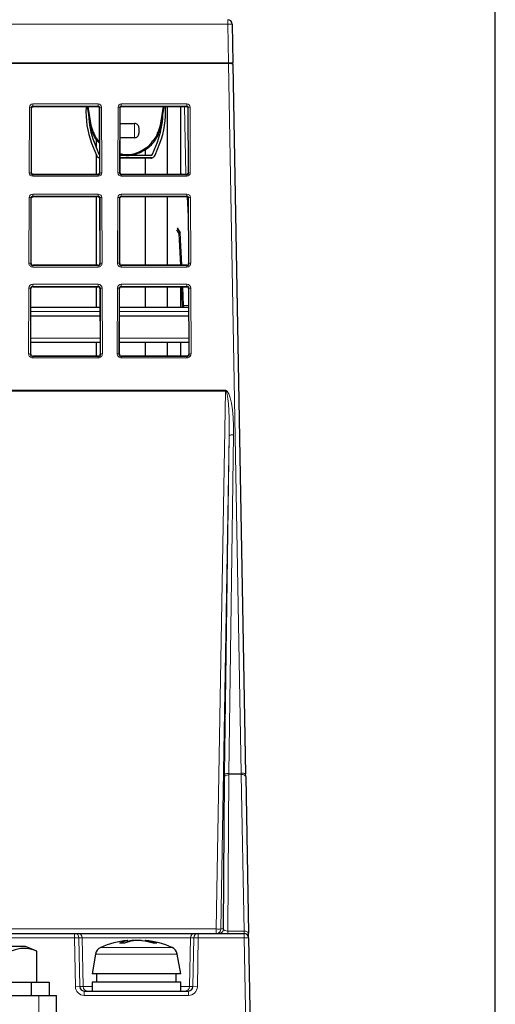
# Paper-space layout 'Blatt5' of a CAD drawing. Header units: millimetres. Extents: x 5 to 418, y 2 to 292.
# Tile 15 of 29: x 275 to 310, y 146 to 220. Entities that reach past the tile are written whole.
import ezdxf

# ---------------------------------------------------------------- set-up
doc = ezdxf.new("R2010")
doc.units = ezdxf.units.MM
doc.layers.add('SLD-0', color=7, linetype='Continuous')
doc.styles.add('SLDTEXTSTYLE0', font='TXT', dxfattribs={"width": 0.605})
doc.dimstyles.new('SLDDIMSTYLE4', dxfattribs={"dimtxt": 4.10931, "dimasz": 3.302, "dimexe": 0, "dimexo": 0.0625, "dimgap": 1.027327, "dimtad": 1, "dimlfac": 1.5, "dimrnd": 1e-09, "dimzin": 12, "dimdsep": 46, "dimtxsty": 'SLDTEXTSTYLE0', "dimsah": 1, "dimcen": 0.09, "dimadec": 0, "dimazin": 3, "dimtfac": 1, "dimtofl": 0, "dimtmove": 0, "dimatfit": 3, "dimfxl": 1, "dimfrac": 2, "dimtolj": 1, "dimtzin": 12, "dimarcsym": 0})

# ---------------------------------------------------------------- blocks, each defined once
blk = doc.blocks.new('_D_22')
at = {"layer": 'SLD-0', "color": 7}
for p, q in [((125.674, 135.231), (125.674, 269.424)), ((310.341, 135.218), (310.341, 269.424)), ((310.341, 268.424), (125.674, 268.424))]:
    blk.add_line(p, q, dxfattribs=at)
for points in [[(125.674, 268.424), (128.976, 267.916), (128.976, 268.932)], [(310.341, 268.424), (307.039, 268.932), (307.039, 267.916)]]:
    blk.add_solid(points, dxfattribs=at)
at = {"layer": 'SLD-0', "color": 7, "insert": (213.304, 273.881), "char_height": 4.2333, "attachment_point": 1, "style": 'SLDTEXTSTYLE0'}
blk.add_mtext('277', dxfattribs=at)

psp = doc.layouts.new('Blatt5')

# ---------------------------------------------------------------- linework, layer by layer
at = {"color": 7, "linetype": 'Continuous', "lineweight": 18}
for p, q in [((290.2136, 219.9969), (290.2136, 219.6694)), ((290.2136, 219.6694), (145.8018, 219.6694)), ((290.2658, 216.7606), (290.2136, 219.6694)), ((290.2681, 216.6971), (145.7473, 216.6971)), ((145.7496, 216.7606), (290.2658, 216.7606)), ((290.2658, 216.7606), (290.2681, 216.6971)), ((291.2254, 163.3637), (290.2681, 216.6971)), ((275.2831, 208.4913), (275.3014, 213.4246)), ((275.4347, 213.3969), (275.4164, 208.4636)), ((275.4621, 213.3969), (275.4347, 213.3969)), ((275.541, 213.6634), (280.4744, 213.6634)), ((275.541, 213.5023), (275.541, 213.6634)), ((280.4744, 213.5023), (275.541, 213.5023)), ((275.541, 213.4755), (275.541, 213.5023)), ((279.7144, 213.4755), (279.9415, 212.0725)), ((280.4744, 213.5023), (280.4744, 213.6634)), ((280.4744, 213.4755), (280.4744, 213.5023)), ((280.5533, 213.3969), (280.5807, 213.3969)), ((280.599, 208.4636), (280.5807, 213.3969)), ((280.714, 213.4246), (280.7323, 208.4913)), ((281.9498, 208.4913), (281.9681, 213.4246)), ((282.1014, 213.3969), (282.0831, 208.4636)), ((282.1288, 213.3969), (282.1014, 213.3969)), ((282.2077, 213.6634), (287.141, 213.6634)), ((282.2077, 213.5023), (282.2077, 213.6634)), ((287.141, 213.5023), (282.2077, 213.5023)), ((282.2077, 213.4755), (282.2077, 213.5023)), ((285.1405, 212.0725), (285.3676, 213.4755)), ((286.972, 213.4755), (287.0606, 208.3969)), ((287.141, 213.5023), (287.141, 213.6634)), ((287.141, 213.4755), (287.141, 213.5023)), ((287.2199, 213.3969), (287.2473, 213.3969)), ((287.2656, 208.4636), (287.2473, 213.3969)), ((287.3806, 213.4246), (287.3989, 208.4913)), ((279.9415, 212.0725), (280.1255, 211.5471)), ((284.9566, 211.5471), (285.1405, 212.0725)), ((284.2478, 210.488), (284.4919, 210.7841)), ((275.4438, 208.4636), (275.4164, 208.4636)), ((275.541, 208.366), (275.541, 208.338)), ((275.541, 208.2324), (275.541, 208.338)), ((275.541, 208.338), (280.4744, 208.338)), ((280.4744, 208.2324), (275.541, 208.2324)), ((280.4744, 208.366), (280.4744, 208.338)), ((280.4744, 208.2324), (280.4744, 208.338)), ((280.5716, 208.4636), (280.599, 208.4636)), ((282.1105, 208.4636), (282.0831, 208.4636)), ((282.2077, 208.366), (282.2077, 208.338)), ((282.2077, 208.2324), (282.2077, 208.338)), ((282.2077, 208.338), (287.141, 208.338)), ((287.141, 208.2324), (282.2077, 208.2324)), ((287.141, 208.366), (287.141, 208.338)), ((287.141, 208.2324), (287.141, 208.338)), ((287.2382, 208.4636), (287.2656, 208.4636)), ((275.2579, 201.6913), (275.2762, 206.6246)), ((275.4095, 206.5969), (275.3912, 201.6636)), ((275.4369, 206.5969), (275.4095, 206.5969)), ((275.541, 206.8885), (280.4744, 206.8885)), ((275.541, 206.7275), (275.541, 206.8885)), ((280.4744, 206.7275), (275.541, 206.7275)), ((275.541, 206.7007), (275.541, 206.7275)), ((280.4744, 206.7275), (280.4744, 206.8885)), ((280.4744, 206.7007), (280.4744, 206.7275)), ((280.5785, 206.5969), (280.6059, 206.5969)), ((280.6242, 201.6636), (280.6059, 206.5969)), ((280.7392, 206.6246), (280.7575, 201.6913)), ((281.9246, 201.6913), (281.9429, 206.6246)), ((282.0762, 206.5969), (282.0579, 201.6636)), ((282.1036, 206.5969), (282.0762, 206.5969)), ((282.2077, 206.8885), (287.141, 206.8885)), ((282.2077, 206.7275), (282.2077, 206.8885)), ((287.141, 206.7275), (282.2077, 206.7275)), ((282.2077, 206.7007), (282.2077, 206.7275)), ((287.141, 206.7275), (287.141, 206.8885)), ((287.141, 206.7007), (287.141, 206.7275)), ((287.252, 204.7615), (287.162, 206.6952)), ((287.2451, 206.5969), (287.2725, 206.5969)), ((287.2909, 201.6636), (287.2725, 206.5969)), ((287.4059, 206.6246), (287.4242, 201.6913)), ((286.6431, 203.976), (286.7563, 201.5407)), ((275.4186, 201.6636), (275.3912, 201.6636)), ((275.541, 201.5407), (275.541, 201.5127)), ((275.541, 201.4071), (275.541, 201.5127)), ((275.541, 201.5127), (280.4744, 201.5127)), ((280.4744, 201.4071), (275.541, 201.4071)), ((280.4744, 201.5407), (280.4744, 201.5127)), ((280.4744, 201.4071), (280.4744, 201.5127)), ((280.5968, 201.6636), (280.6242, 201.6636)), ((282.0853, 201.6636), (282.0579, 201.6636)), ((282.2077, 201.5407), (282.2077, 201.5127)), ((282.2077, 201.4071), (282.2077, 201.5127)), ((282.2077, 201.5127), (287.141, 201.5127)), ((287.141, 201.4071), (282.2077, 201.4071)), ((287.141, 201.5407), (287.141, 201.5127)), ((287.141, 201.4071), (287.141, 201.5127)), ((287.2635, 201.6636), (287.2909, 201.6636)), ((275.2327, 194.8913), (275.251, 199.8246)), ((275.541, 200.1136), (280.4744, 200.1136)), ((275.541, 199.9526), (275.541, 200.1136)), ((280.4744, 199.9526), (275.541, 199.9526)), ((275.541, 199.9258), (275.541, 199.9526)), ((280.4744, 199.9526), (280.4744, 200.1136)), ((280.4744, 199.9258), (280.4744, 199.9526)), ((280.7644, 199.8246), (280.7827, 194.8913)), ((281.8993, 194.8913), (281.9176, 199.8246)), ((282.2077, 200.1136), (287.141, 200.1136)), ((282.2077, 199.9526), (282.2077, 200.1136)), ((287.141, 199.9526), (282.2077, 199.9526)), ((282.2077, 199.9258), (282.2077, 199.9526)), ((286.8314, 199.9258), (286.8964, 198.5279)), ((287.141, 199.9526), (287.141, 200.1136)), ((287.141, 199.9258), (287.141, 199.9526)), ((287.4311, 199.8246), (287.4494, 194.8913)), ((275.3843, 199.7969), (275.366, 194.8636)), ((275.4117, 199.7969), (275.3843, 199.7969)), ((280.6037, 199.7969), (280.6311, 199.7969)), ((280.6494, 194.8636), (280.6311, 199.7969)), ((282.051, 199.7969), (282.0326, 194.8636)), ((282.0784, 199.7969), (282.051, 199.7969)), ((287.2704, 199.7969), (287.2978, 199.7969)), ((287.3161, 194.8636), (287.2978, 199.7969)), ((286.8964, 198.5279), (287.2751, 198.5279)), ((280.6101, 198.0694), (275.4053, 198.0694)), ((287.2768, 198.0694), (282.0719, 198.0694)), ((275.3978, 196.0578), (280.6176, 196.0578)), ((282.0645, 196.0578), (287.2842, 196.0578)), ((287.2817, 195.7303), (287.2865, 195.4592)), ((275.3934, 194.8636), (275.366, 194.8636)), ((275.541, 194.7154), (275.541, 194.6874)), ((275.541, 194.5818), (275.541, 194.6874)), ((275.541, 194.6874), (280.4744, 194.6874)), ((280.4744, 194.7154), (280.4744, 194.6874)), ((280.4744, 194.5818), (280.4744, 194.6874)), ((280.622, 194.8636), (280.6494, 194.8636)), ((282.0601, 194.8636), (282.0326, 194.8636)), ((282.2077, 194.7154), (282.2077, 194.6874)), ((282.2077, 194.5818), (282.2077, 194.6874)), ((282.2077, 194.6874), (287.141, 194.6874)), ((287.141, 194.7154), (287.141, 194.6874)), ((287.141, 194.5818), (287.141, 194.6874)), ((287.2887, 194.8636), (287.3161, 194.8636)), ((280.4744, 194.5818), (275.541, 194.5818)), ((287.141, 194.5818), (282.2077, 194.5818)), ((145.9695, 192.1501), (290.0459, 192.1501)), ((290.0459, 192.0866), (145.9695, 192.0866)), ((289.3525, 151.6578), (290.0459, 192.0866)), ((290.0459, 192.1501), (290.0459, 192.0866)), ((290.3216, 188.7297), (289.6857, 151.6578)), ((289.9716, 163.2741), (290.3216, 188.7297)), ((290.6548, 188.7932), (290.3049, 163.3376)), ((290.2998, 163.24), (290.2131, 151.4969)), ((291.2259, 163.2663), (290.2998, 163.24)), ((290.3049, 163.3376), (291.2254, 163.3637)), ((291.4371, 151.4969), (291.2259, 163.2663)), ((274.0077, 151.6578), (289.3525, 151.6578)), ((278.6907, 150.9969), (274.0077, 150.9969)), ((278.6907, 151.3303), (278.6907, 150.9969)), ((278.6907, 150.9969), (279.0238, 151.0027)), ((278.7549, 147.3186), (278.6907, 150.9969)), ((279.0238, 151.0027), (279.088, 147.3244)), ((279.2736, 151.0027), (279.0238, 151.0027)), ((279.3378, 147.3244), (279.2736, 151.0027)), ((287.4085, 151.0027), (279.2736, 151.0027)), ((287.3443, 147.3244), (287.4085, 151.0027)), ((287.6583, 151.0027), (287.4085, 151.0027)), ((287.594, 147.3244), (287.6583, 151.0027)), ((287.6583, 151.0027), (287.9914, 150.9969)), ((287.9914, 150.9969), (287.9271, 147.3186)), ((287.9914, 151.3303), (287.9914, 150.9969)), ((291.4461, 150.9969), (287.9914, 150.9969)), ((289.3525, 151.6578), (289.3525, 151.3303)), ((289.6857, 151.6578), (289.8852, 151.6578)), ((290.2131, 151.4969), (291.4371, 151.4969)), ((291.4461, 151.3303), (291.4461, 150.9969)), ((291.4461, 150.9969), (291.7794, 151.0029)), ((291.5837, 143.3303), (291.4461, 150.9969)), ((280.6556, 150.2655), (286.0264, 150.2655)), ((285.7788, 149.7711), (280.2676, 149.7711)), ((286.4144, 149.7711), (285.7788, 149.7711)), ((279.088, 147.3244), (278.7549, 147.3186)), ((279.088, 147.3244), (279.3378, 147.3244)), ((279.3378, 147.3244), (280.0077, 147.3244)), ((286.6744, 147.3244), (287.3443, 147.3244)), ((287.3443, 147.3244), (287.594, 147.3244)), ((287.594, 147.3244), (287.9271, 147.3186)), ((276.0077, 144.9969), (276.0077, 146.6636)), ((279.4219, 146.9969), (279.4219, 146.6636)), ((287.2602, 146.6636), (279.4219, 146.6636)), ((287.2602, 146.9969), (287.2602, 146.6636))]:
    psp.add_line(p, q, dxfattribs=at)
at = {"color": 7, "linetype": 'Continuous', "lineweight": 25}
for p, q in [((290.5469, 219.6696), (290.5991, 216.7608)), ((290.6014, 216.6338), (290.5991, 216.7608)), ((290.6014, 216.6338), (291.5587, 163.3004)), ((275.4438, 208.4636), (275.4621, 213.3969)), ((275.4621, 213.3969), (275.541, 213.4755)), ((275.541, 213.4755), (280.4744, 213.4755)), ((279.5632, 213.4755), (279.5593, 213.4071)), ((279.6475, 213.4755), (279.8757, 212.0655)), ((280.4744, 213.4755), (280.5533, 213.3969)), ((280.5533, 213.3969), (280.5716, 208.4636)), ((282.1105, 208.4636), (282.1288, 213.3969)), ((282.1288, 213.3969), (282.2077, 213.4755)), ((282.2077, 213.4755), (287.141, 213.4755)), ((285.2063, 212.0655), (285.4346, 213.4755)), ((285.5228, 213.4071), (285.5189, 213.4755)), ((285.677, 208.366), (285.677, 213.4755)), ((286.6744, 208.3759), (286.6744, 213.4755)), ((287.141, 213.4755), (287.2199, 213.3969)), ((287.2199, 213.3969), (287.2382, 208.4636)), ((282.1243, 212.1933), (283.2077, 212.1933)), ((280.3384, 210.3528), (280.3384, 210.99)), ((283.2077, 211.1282), (282.1204, 211.1282)), ((279.9765, 210.7294), (280.3342, 209.814)), ((280.1628, 210.8022), (280.5205, 209.8867)), ((284.0251, 209.7944), (284.0251, 210.2868)), ((284.5616, 209.8867), (284.9193, 210.8022)), ((284.7478, 209.814), (285.1056, 210.7294)), ((280.3384, 208.366), (280.3384, 209.8037)), ((280.5673, 209.6063), (280.5661, 209.6063)), ((284.4264, 209.5944), (282.1147, 209.5944)), ((284.516, 209.6063), (282.1148, 209.6063)), ((284.4264, 209.7944), (282.1154, 209.7944)), ((284.0251, 208.366), (284.0251, 209.5944)), ((275.541, 208.366), (275.4438, 208.4636)), ((280.4744, 208.366), (275.541, 208.366)), ((280.5716, 208.4636), (280.4744, 208.366)), ((282.2077, 208.366), (282.1105, 208.4636)), ((287.141, 208.366), (282.2077, 208.366)), ((286.7462, 208.3969), (287.1228, 208.3969)), ((287.1228, 208.3969), (287.2121, 208.3969)), ((287.2382, 208.4636), (287.141, 208.366)), ((275.4186, 201.6636), (275.4369, 206.5969)), ((275.4369, 206.5969), (275.541, 206.7007)), ((275.541, 206.7007), (280.4744, 206.7007)), ((280.3384, 201.5407), (280.3384, 206.7007)), ((280.4744, 206.7007), (280.5785, 206.5969)), ((280.5785, 206.5969), (280.5968, 201.6636)), ((282.0853, 201.6636), (282.1036, 206.5969)), ((282.1036, 206.5969), (282.2077, 206.7007)), ((282.2077, 206.7007), (287.141, 206.7007)), ((284.0251, 201.5407), (284.0251, 206.7007)), ((285.677, 201.5407), (285.677, 206.7007)), ((287.141, 206.7007), (287.2451, 206.5969)), ((287.2451, 206.5969), (287.2635, 201.6636)), ((286.4045, 204.3479), (286.6431, 203.976)), ((286.5504, 203.9178), (286.3761, 204.1949)), ((286.5456, 203.9206), (286.6564, 201.5407)), ((280.4744, 201.5407), (275.541, 201.5407)), ((287.141, 201.5407), (282.2077, 201.5407)), ((275.541, 199.9258), (280.4744, 199.9258)), ((280.3384, 198.3969), (280.3384, 199.9258)), ((282.2077, 199.9258), (287.141, 199.9258)), ((284.0251, 198.3969), (284.0251, 199.9258)), ((285.677, 198.3969), (285.677, 199.9258)), ((286.6744, 198.3969), (286.6744, 199.9258)), ((286.7316, 199.9258), (286.797, 198.5194)), ((286.7316, 199.9258), (286.797, 198.5194)), ((275.3934, 194.8636), (275.4117, 199.7969)), ((280.6037, 199.7969), (280.622, 194.8636)), ((282.0601, 194.8636), (282.0784, 199.7969)), ((287.2704, 199.7969), (287.2887, 194.8636)), ((275.4065, 198.3969), (280.6089, 198.3969)), ((282.0732, 198.3969), (287.2756, 198.3969)), ((286.7963, 198.5353), (286.798, 198.4919)), ((286.7963, 198.5353), (286.798, 198.4919)), ((286.7963, 198.5353), (286.797, 198.517)), ((286.7963, 198.5353), (286.797, 198.517)), ((286.7963, 198.5353), (286.797, 198.517)), ((286.7963, 198.5353), (286.797, 198.517)), ((286.7963, 198.5353), (286.797, 198.517)), ((286.7963, 198.5353), (286.797, 198.517)), ((286.7963, 198.5353), (286.7975, 198.5067)), ((275.404, 197.7303), (280.6114, 197.7303)), ((282.0707, 197.7303), (287.278, 197.7303)), ((280.6188, 195.7303), (275.3966, 195.7303)), ((280.3384, 194.7154), (280.3384, 195.7303)), ((287.2855, 195.7303), (282.0633, 195.7303)), ((284.0251, 194.7154), (284.0251, 195.7303)), ((285.677, 194.7154), (285.677, 195.7303)), ((286.6744, 194.7154), (286.6744, 195.7303)), ((280.4744, 194.7154), (275.541, 194.7154)), ((287.141, 194.7154), (282.2077, 194.7154)), ((289.8852, 151.6578), (289.9695, 163.0792)), ((291.5622, 163.1057), (291.5587, 163.3004)), ((291.5622, 163.1057), (291.7734, 151.3363)), ((274.0077, 151.3303), (278.6907, 151.3303)), ((278.6907, 151.3303), (278.9405, 151.3303)), ((278.9405, 151.3303), (287.7416, 151.3303)), ((287.7416, 151.3303), (287.9914, 151.3303)), ((287.9914, 151.3303), (291.4461, 151.3303)), ((291.7794, 151.0029), (291.7734, 151.3363)), ((291.7794, 151.0029), (291.9231, 142.9969)), ((275.0077, 150.3303), (269.939, 150.3303)), ((275.8567, 149.9907), (275.0077, 150.3303)), ((282.6708, 150.6689), (282.6427, 150.779)), ((282.7202, 150.6849), (282.689, 150.7977)), ((282.8968, 150.7353), (282.9015, 150.779)), ((283.2557, 150.7904), (283.2554, 150.7977)), ((283.9789, 150.7463), (283.993, 150.7977)), ((284.116, 150.7186), (284.1292, 150.779)), ((275.8567, 147.6636), (275.8567, 149.9907)), ((280.2676, 149.7711), (280.0077, 148.2969)), ((286.6744, 148.2969), (286.4144, 149.7711)), ((286.6744, 148.2969), (280.0077, 148.2969)), ((280.341, 148.2969), (280.341, 147.6636)), ((286.341, 147.6636), (286.341, 148.2969)), ((263.2466, 147.6636), (275.441, 147.6636)), ((275.441, 146.6636), (275.441, 147.6636)), ((275.441, 147.6636), (276.7744, 147.6636)), ((276.7744, 147.6636), (276.7744, 146.6636)), ((280.0077, 147.6636), (280.0077, 146.9969)), ((286.6744, 147.6636), (280.0077, 147.6636)), ((286.6744, 146.9969), (286.6744, 147.6636)), ((160.0077, 146.6636), (276.0077, 146.6636)), ((276.0077, 146.6636), (277.341, 146.6636)), ((277.341, 144.9969), (277.341, 146.6636)), ((279.4219, 146.9969), (287.2602, 146.9969))]:
    psp.add_line(p, q, dxfattribs=at)
at = {"color": 7, "linetype": 'Continuous', "lineweight": 18, "flags": 128}
for points in [[(286.7245, 208.366), (286.7275, 208.3749), (286.7333, 208.387), (286.7396, 208.3944), (286.7462, 208.3969)], [(287.1011, 208.366), (287.1041, 208.3749), (287.1099, 208.387), (287.1162, 208.3944), (287.1228, 208.3969)], [(290.2998, 163.24), (290.2361, 163.237), (290.175, 163.228), (290.1185, 163.2133), (290.0688, 163.1934), (290.0278, 163.1691), (289.9968, 163.1412), (289.9772, 163.1109), (289.9695, 163.0792)], [(291.5622, 163.1057), (291.5552, 163.1381), (291.5356, 163.169), (291.5043, 163.1972), (291.4624, 163.2217), (291.4116, 163.2416), (291.3537, 163.2559), (291.291, 163.2643), (291.2259, 163.2663)], [(291.7734, 151.3363), (291.7664, 151.3687), (291.7469, 151.3996), (291.7156, 151.4279), (291.6737, 151.4524), (291.6228, 151.4722), (291.5649, 151.4866), (291.5022, 151.4949), (291.4371, 151.4969)]]:
    psp.add_lwpolyline(points, dxfattribs=at)
at = {"color": 7, "linetype": 'Continuous', "lineweight": 25, "flags": 128}
psp.add_lwpolyline([(282.7032, 150.7463), (282.7992, 150.7632), (282.9015, 150.779)], dxfattribs=at)
at = {"color": 7, "linetype": 'Continuous', "lineweight": 25}
for centre, radius, start, end in [((290.2136, 219.6636), 0.3333, 1.028275, 90), ((285.8134, 213.0103), 6.2667, 176.369003, 201.343555), ((279.2687, 213.0103), 6.2667, 338.656445, 3.630997), ((285.8134, 213.0103), 6.0667, 181.518204, 201.343555), ((279.2687, 213.0103), 6.0667, 338.656445, 358.481796), ((280.6557, 209.9396), 0.3452, 201.343555, 254.94797), ((280.6557, 209.9396), 0.1452, 201.343555, 232.080295), ((284.4264, 209.9396), 0.1452, 270, 338.656445), ((284.4264, 209.9396), 0.3452, 270, 285.05203), ((284.4264, 209.9396), 0.3452, 285.05203, 338.656445), ((286.7462, 208.2636), 0.1333, 90, 129.791887), ((275.541, 201.6631), 0.1224, 179.78742, 270), ((280.4744, 201.6631), 0.1224, 270, 0.21258), ((282.2077, 201.6631), 0.1224, 179.78742, 270), ((287.141, 201.6631), 0.1224, 270, 0.21258), ((275.541, 199.7964), 0.1293, 90, 179.78742), ((280.4744, 199.7964), 0.1293, 0.21258, 90), ((282.2077, 199.7964), 0.1293, 90, 179.78742), ((287.141, 199.7964), 0.1293, 0.21258, 90), ((275.541, 194.863), 0.1476, 179.78742, 270), ((280.4744, 194.863), 0.1476, 270, 0.21258), ((282.2077, 194.863), 0.1476, 179.78742, 270), ((287.141, 194.863), 0.1476, 270, 0.21258), ((291.4461, 150.9969), 0.3333, 1.028275, 90), ((280.9242, 149.6553), 0.6667, 113.754023, 170), ((283.341, 144.1636), 6.6667, 95.922483, 113.754023), ((283.0808, 148.5616), 2.2602, 101.175851, 116.339796), ((282.2642, 146.2484), 4.3428, 87.541387, 92.458613), ((283.6951, 147.5783), 3.2562, 100.587234, 112.471064), ((282.714, 150.6693), 0.1309, 101.021661, 123.038506), ((283.4331, 144.0951), 6.705, 91.518465, 94.546727), ((283.5938, 144.9457), 5.8544, 91.635496, 94.869495), ((283.249, 144.0951), 6.705, 85.453273, 88.481535), ((283.0856, 145.9595), 4.8693, 71.874106, 81.795345), ((283.9274, 149.8174), 0.9825, 78.14958, 86.170395), ((283.341, 144.1636), 6.6667, 66.245977, 84.077517), ((283.5573, 146.9293), 3.8919, 70.028473, 81.549841), ((284.7435, 148.0303), 2.5609, 86.798222, 93.201778), ((285.7579, 149.6553), 0.6667, 10, 66.245977)]:
    psp.add_arc(centre, radius, start, end, dxfattribs=at)
at = {"color": 7, "linetype": 'Continuous', "lineweight": 18}
for centre, radius, start, end in [((290.3826, 214.8937), 4.7787, 88.029904, 92.026647), ((290.4348, 211.9849), 4.7787, 88.029904, 92.026647), ((290.3554, 216.2477), 0.4578, 57.496052, 100.988405), ((275.541, 213.4238), 0.2396, 90, 179.78742), ((275.3319, 213.2368), 0.1903, 57.289913, 99.216341), ((280.4744, 213.4238), 0.2396, 0.21258, 90), ((280.6835, 213.2368), 0.1903, 80.783659, 122.710087), ((282.2077, 213.4238), 0.2396, 90, 179.78742), ((281.9986, 213.2368), 0.1903, 57.289913, 99.216341), ((287.141, 213.4238), 0.2396, 0.21258, 90), ((287.3502, 213.2368), 0.1903, 80.783659, 122.710087), ((285.2056, 212.3718), 0.3063, 257.741076, 270.144064), ((275.3136, 208.3035), 0.1903, 57.289913, 99.216341), ((275.541, 208.4904), 0.2579, 179.78742, 270), ((280.4744, 208.4904), 0.2579, 270, 0.21258), ((280.7018, 208.3035), 0.1903, 80.783659, 122.710087), ((281.9803, 208.3035), 0.1903, 57.289913, 99.216341), ((282.2077, 208.4904), 0.2579, 179.78742, 270), ((287.1227, 208.2698), 0.1271, 58.750206, 89.949665), ((287.141, 208.4904), 0.2579, 270, 0.21258), ((287.3685, 208.3035), 0.1903, 80.783659, 122.710087), ((275.541, 206.6237), 0.2648, 90, 179.78742), ((275.3067, 206.4368), 0.1903, 57.289913, 99.216341), ((280.4744, 206.6237), 0.2648, 0.21258, 90), ((280.7087, 206.4368), 0.1903, 80.783659, 122.710087), ((282.2077, 206.6237), 0.2648, 90, 179.78742), ((281.9733, 206.4368), 0.1903, 57.289913, 99.216341), ((287.141, 206.6237), 0.2648, 0.21258, 90), ((287.3754, 206.4368), 0.1903, 80.783659, 122.710087), ((275.2884, 201.5035), 0.1903, 57.289913, 99.216341), ((275.541, 201.6903), 0.2831, 179.78742, 270), ((280.4744, 201.6903), 0.2831, 270, 0.21258), ((280.727, 201.5035), 0.1903, 80.783659, 122.710087), ((281.955, 201.5035), 0.1903, 57.289913, 99.216341), ((282.2077, 201.6903), 0.2831, 179.78742, 270), ((287.141, 201.6903), 0.2831, 270, 0.21258), ((287.3937, 201.5035), 0.1903, 80.783659, 122.710087), ((275.541, 199.8236), 0.2901, 90, 179.78742), ((275.2815, 199.6368), 0.1903, 57.289913, 99.216341), ((280.4744, 199.8236), 0.2901, 0.21258, 90), ((280.7339, 199.6368), 0.1903, 80.783659, 122.710087), ((282.2077, 199.8236), 0.2901, 90, 179.78742), ((281.9481, 199.6368), 0.1903, 57.289913, 99.216341), ((287.141, 199.8236), 0.2901, 0.21258, 90), ((287.4006, 199.6368), 0.1903, 80.783659, 122.710087), ((286.9189, 197.679), 0.8492, 91.518466, 98.244147), ((275.2631, 194.7035), 0.1903, 57.289913, 99.216341), ((275.541, 194.8902), 0.3084, 179.78742, 270), ((280.4744, 194.8902), 0.3084, 270, 0.21258), ((280.7523, 194.7035), 0.1903, 80.783659, 122.710087), ((281.9298, 194.7035), 0.1903, 57.289913, 99.216341), ((282.2077, 194.8902), 0.3084, 179.78742, 270), ((287.141, 194.8902), 0.3084, 270, 0.21258), ((287.4189, 194.7035), 0.1903, 80.783659, 122.710087), ((290.571, 188.3268), 0.4738, 79.810364, 121.762778), ((290.221, 162.8713), 0.4738, 79.810364, 121.762778), ((291.3126, 162.9143), 0.4578, 57.496052, 100.988405), ((278.6906, 150.997), 0.3332, 0.982145, 89.982946), ((278.9404, 150.997), 0.3332, 0.982145, 89.982946), ((287.7417, 150.997), 0.3332, 90.017054, 179.017855), ((287.9915, 150.997), 0.3332, 90.017054, 179.017855), ((289.3524, 151.6636), 0.3333, 270.00426, 359.004463), ((289.5191, 156.6299), 4.9749, 268.080736, 271.919264), ((289.5519, 151.6636), 0.3333, 270.00426, 359.004463), ((287.1742, 151.4681), 3.039, 357.400203, 0.543909), ((279.6709, 147.3302), 0.3332, 180.982145, 269.982946), ((287.0111, 147.3302), 0.3332, 270.017054, 359.017855)]:
    psp.add_arc(centre, radius, start, end, dxfattribs=at)
for centre, major_axis, ratio, start_param, end_param in [((289.9871, 188.7325), (0.0611, 3.4175), 0.1950404, 4.7336286, 6.286675), ((289.9871, 188.6632), (0.0599, 3.4234), 0.0973546, 4.7335131, 6.2865595), ((289.9854, 163.4131), (0.0117, 0.6673), 0.0174299, 1.7809501, 2.0951636), ((290.3187, 163.4073), (0.0211, 0.3341), 0.0286555, 1.782782, 2.0969955), ((291.2229, 163.433), (-0.0025, 0.3334), 0.0060335, 4.1889479, 4.5031614), ((290.2185, 151.6636), (0.3334, 0.0041), 0.4997344, 3.1519006, 4.6898864), ((291.4341, 151.6636), (-0.012, 0.3333), 0.0103471, 2.0939307, 3.1412212), ((279.4219, 147.3303), (-0.6671, 0), 0.9993908, 0.0174533, 1.5707963), ((287.2602, 147.3303), (-0.6671, 0), 0.9993908, 1.5707963, 3.1241394)]:
    psp.add_ellipse(centre, major_axis=major_axis, ratio=ratio, start_param=start_param, end_param=end_param, dxfattribs=at)
at = {"color": 7, "linetype": 'Continuous', "lineweight": 25}
for centre, start_param, end_param in [((279.4219, 147.3303), 3.1590459, 4.712389), ((287.2602, 147.3303), 4.712389, 6.265732)]:
    psp.add_ellipse(centre, major_axis=(0.3339, 0), ratio=0.9981751, start_param=start_param, end_param=end_param, dxfattribs=at)
at = {"color": 7, "linetype": 'Continuous', "lineweight": 18}
for points, knots in [([(275.541, 213.5023), (275.53, 213.5013), (275.5079, 213.4993), (275.4781, 213.4837), (275.4542, 213.4603), (275.438, 213.4302), (275.4358, 213.4079), (275.4347, 213.3969)], [0, 0, 0, 0, 0.1892777, 0.3782685, 0.575246, 0.7909261, 1, 1, 1, 1]), ([(280.5807, 213.3969), (280.5792, 213.4099), (280.5762, 213.4359), (280.5542, 213.4698), (280.5228, 213.4932), (280.494, 213.5017), (280.4781, 213.5022), (280.4744, 213.5023)], [0, 0, 0, 0, 0.2469394, 0.4943394, 0.7268287, 0.9349558, 1, 1, 1, 1]), ([(282.2077, 213.5023), (282.1966, 213.5013), (282.1745, 213.4993), (282.1448, 213.4837), (282.1209, 213.4603), (282.1047, 213.4302), (282.1025, 213.4079), (282.1014, 213.3969)], [0, 0, 0, 0, 0.1892777, 0.3782685, 0.575246, 0.7909261, 1, 1, 1, 1]), ([(287.2473, 213.3969), (287.2458, 213.4099), (287.2429, 213.4359), (287.2208, 213.4698), (287.1895, 213.4932), (287.1607, 213.5017), (287.1448, 213.5022), (287.141, 213.5023)], [0, 0, 0, 0, 0.2469394, 0.4943394, 0.7268287, 0.9349558, 1, 1, 1, 1]), ([(283.2077, 211.1282), (283.2077, 211.1512), (283.2077, 211.1941), (283.2077, 211.3388), (283.2077, 211.5095), (283.2077, 211.6904), (283.2077, 211.8656), (283.2077, 212.0213), (283.2077, 212.1223), (283.2077, 212.1753), (283.2077, 212.1873), (283.2077, 212.1933)], [0, 0, 0, 0, 0.15237, 0.2843163, 0.4095836, 0.5340403, 0.6573056, 0.7763161, 0.8890952, 0.9442452, 1, 1, 1, 1]), ([(275.4164, 208.4636), (275.4179, 208.4485), (275.4208, 208.4184), (275.4454, 208.3786), (275.481, 208.3506), (275.5154, 208.3391), (275.5353, 208.3383), (275.541, 208.338)], [0, 0, 0, 0, 0.2396726, 0.4797144, 0.7078909, 0.9161833, 1, 1, 1, 1]), ([(280.4744, 208.338), (280.4875, 208.3393), (280.5138, 208.3417), (280.549, 208.3605), (280.5771, 208.3886), (280.5957, 208.4243), (280.5979, 208.4507), (280.599, 208.4636)], [0, 0, 0, 0, 0.1914359, 0.38263, 0.580509, 0.7941304, 1, 1, 1, 1]), ([(282.0831, 208.4636), (282.0846, 208.4485), (282.0875, 208.4184), (282.112, 208.3786), (282.1476, 208.3506), (282.182, 208.3391), (282.202, 208.3383), (282.2077, 208.338)], [0, 0, 0, 0, 0.2396726, 0.4797144, 0.7078909, 0.9161833, 1, 1, 1, 1]), ([(287.141, 208.338), (287.1542, 208.3393), (287.1804, 208.3417), (287.2157, 208.3605), (287.2438, 208.3886), (287.2624, 208.4243), (287.2646, 208.4507), (287.2656, 208.4636)], [0, 0, 0, 0, 0.1914359, 0.38263, 0.580509, 0.7941304, 1, 1, 1, 1]), ([(275.541, 206.7275), (275.5271, 206.7262), (275.4994, 206.7236), (275.4621, 206.7037), (275.4325, 206.674), (275.4132, 206.6368), (275.4107, 206.6098), (275.4095, 206.5969)], [0, 0, 0, 0, 0.193884, 0.3875265, 0.5879897, 0.8040428, 1, 1, 1, 1]), ([(280.6059, 206.5969), (280.6041, 206.6127), (280.6006, 206.6444), (280.5742, 206.6858), (280.5365, 206.7149), (280.5006, 206.7264), (280.48, 206.7272), (280.4744, 206.7275)], [0, 0, 0, 0, 0.2405353, 0.4814246, 0.7109451, 0.9211243, 1, 1, 1, 1]), ([(282.2077, 206.7275), (282.1938, 206.7262), (282.1661, 206.7236), (282.1288, 206.7037), (282.0991, 206.674), (282.0799, 206.6368), (282.0774, 206.6098), (282.0762, 206.5969)], [0, 0, 0, 0, 0.193884, 0.3875265, 0.5879897, 0.8040428, 1, 1, 1, 1]), ([(287.2725, 206.5969), (287.2708, 206.6127), (287.2672, 206.6444), (287.2409, 206.6858), (287.2032, 206.7149), (287.1672, 206.7264), (287.1467, 206.7272), (287.141, 206.7275)], [0, 0, 0, 0, 0.2405353, 0.4814246, 0.7109451, 0.9211243, 1, 1, 1, 1]), ([(275.3912, 201.6636), (275.3936, 201.6424), (275.3982, 201.6032), (275.4322, 201.555), (275.4763, 201.5241), (275.5153, 201.5134), (275.5366, 201.5128), (275.541, 201.5127)], [0, 0, 0, 0, 0.2783142, 0.5149699, 0.7383807, 0.945115, 1, 1, 1, 1]), ([(280.4744, 201.5127), (280.4903, 201.5142), (280.522, 201.5172), (280.5647, 201.5401), (280.5986, 201.5744), (280.6205, 201.6173), (280.623, 201.6486), (280.6242, 201.6636)], [0, 0, 0, 0, 0.1940397, 0.3878726, 0.5882435, 0.8021647, 1, 1, 1, 1]), ([(282.0579, 201.6636), (282.0603, 201.6424), (282.0648, 201.6032), (282.0989, 201.555), (282.143, 201.5241), (282.1819, 201.5134), (282.2032, 201.5128), (282.2077, 201.5127)], [0, 0, 0, 0, 0.2783142, 0.5149699, 0.7383807, 0.945115, 1, 1, 1, 1]), ([(287.141, 201.5127), (287.1569, 201.5142), (287.1887, 201.5172), (287.2314, 201.5401), (287.2653, 201.5744), (287.2871, 201.6173), (287.2896, 201.6486), (287.2909, 201.6636)], [0, 0, 0, 0, 0.1940397, 0.3878726, 0.5882435, 0.8021647, 1, 1, 1, 1]), ([(275.541, 199.9526), (275.5244, 199.951), (275.4912, 199.9479), (275.4465, 199.924), (275.411, 199.8881), (275.3885, 199.8438), (275.3856, 199.8119), (275.3843, 199.7969)], [0, 0, 0, 0, 0.1959656, 0.3917247, 0.5942945, 0.8103399, 1, 1, 1, 1]), ([(280.6311, 199.7969), (280.6285, 199.8181), (280.6235, 199.858), (280.5888, 199.9077), (280.543, 199.9403), (280.502, 199.9518), (280.4793, 199.9524), (280.4744, 199.9526)], [0, 0, 0, 0, 0.2682804, 0.5062299, 0.7317925, 0.9409523, 1, 1, 1, 1]), ([(282.2077, 199.9526), (282.1911, 199.951), (282.1579, 199.9479), (282.1131, 199.924), (282.0777, 199.8881), (282.0552, 199.8438), (282.0523, 199.8119), (282.051, 199.7969)], [0, 0, 0, 0, 0.1959656, 0.3917247, 0.5942945, 0.8103399, 1, 1, 1, 1]), ([(287.2978, 199.7969), (287.2952, 199.8181), (287.2902, 199.858), (287.2555, 199.9077), (287.2096, 199.9403), (287.1686, 199.9518), (287.146, 199.9524), (287.141, 199.9526)], [0, 0, 0, 0, 0.2682804, 0.5062299, 0.7317925, 0.9409523, 1, 1, 1, 1]), ([(286.8988, 198.4659), (286.8986, 198.4638), (286.8971, 198.4487), (286.8925, 198.4243), (286.8832, 198.4013), (286.8752, 198.3984), (286.8712, 198.3969)], [0, 0, 0, 0, 0.0525343, 0.368477, 0.6842496, 1, 1, 1, 1]), ([(286.8964, 198.5279), (286.8976, 198.5129), (286.8993, 198.4912), (286.8989, 198.4718), (286.8988, 198.4659)], [0, 0, 0, 0, 0.694169, 1, 1, 1, 1]), ([(275.366, 194.8636), (275.3681, 194.8424), (275.3722, 194.8002), (275.4063, 194.745), (275.4552, 194.7059), (275.5035, 194.6891), (275.5322, 194.6878), (275.541, 194.6874)], [0, 0, 0, 0, 0.2380712, 0.4723194, 0.6968042, 0.9068305, 1, 1, 1, 1]), ([(280.4744, 194.6874), (280.493, 194.6891), (280.5302, 194.6926), (280.5804, 194.7196), (280.62, 194.76), (280.6452, 194.8102), (280.6481, 194.8464), (280.6494, 194.8636)], [0, 0, 0, 0, 0.1956773, 0.3911723, 0.5932174, 0.8072867, 1, 1, 1, 1]), ([(282.0326, 194.8636), (282.0347, 194.8424), (282.0389, 194.8002), (282.073, 194.745), (282.1219, 194.7059), (282.1701, 194.6891), (282.1989, 194.6878), (282.2077, 194.6874)], [0, 0, 0, 0, 0.2380712, 0.4723194, 0.6968042, 0.9068305, 1, 1, 1, 1]), ([(287.141, 194.6874), (287.1597, 194.6891), (287.1969, 194.6926), (287.247, 194.7196), (287.2867, 194.76), (287.3119, 194.8102), (287.3147, 194.8464), (287.3161, 194.8636)], [0, 0, 0, 0, 0.1956773, 0.3911723, 0.5932174, 0.8072867, 1, 1, 1, 1])]:
    psp.add_open_spline(points, degree=3, knots=knots, dxfattribs=at)
at = {"color": 7, "linetype": 'Continuous', "lineweight": 25}
psp.add_open_spline([(279.9415, 212.0725), (279.933, 212.0711), (279.9158, 212.0685), (279.8941, 212.0658), (279.8789, 212.0646), (279.8768, 212.0652), (279.8757, 212.0655)], degree=3, dxfattribs=at)
for points, knots in [([(279.8757, 212.0655), (279.9503, 211.7508), (280.0711, 211.2406), (280.4268, 210.8623), (280.5632, 210.7173)], [0, 0, 0, 0, 0.6167066, 1, 1, 1, 1]), ([(282.1157, 209.871), (282.257, 209.8395), (282.7014, 209.7402), (283.4889, 209.9186), (284.3189, 210.3903), (284.9578, 211.1424), (285.1235, 211.7578), (285.2063, 212.0655)], [0, 0, 0, 0, 0.102248, 0.3217176, 0.5509276, 0.775416, 1, 1, 1, 1]), ([(283.541, 211.8383), (283.5382, 211.8811), (283.5324, 211.9671), (283.4679, 212.0774), (283.3759, 212.1542), (283.2846, 212.189), (283.2274, 212.1921), (283.2077, 212.1931)], [0, 0, 0, 0, 0.2354587, 0.4727426, 0.6836336, 0.8909256, 1, 1, 1, 1]), ([(283.541, 211.4931), (283.541, 211.5033), (283.541, 211.5237), (283.541, 211.5805), (283.541, 211.6599), (283.541, 211.7562), (283.541, 211.8109), (283.541, 211.8383)], [0, 0, 0, 0, 0.1252046, 0.2509112, 0.5003555, 0.7496751, 1, 1, 1, 1]), ([(280.1255, 211.5471), (280.1579, 211.4271), (280.2344, 211.1449), (280.4429, 210.9369), (280.5628, 210.8172)], [0, 0, 0, 0, 0.4249, 1, 1, 1, 1]), ([(283.2077, 211.1282), (283.2439, 211.1318), (283.3164, 211.139), (283.4132, 211.1948), (283.4878, 211.2775), (283.5339, 211.3813), (283.5387, 211.4561), (283.541, 211.4931)], [0, 0, 0, 0, 0.1969322, 0.3937787, 0.5928849, 0.7982742, 1, 1, 1, 1]), ([(284.4919, 210.7841), (284.6228, 210.9137), (284.8426, 211.1316), (284.9237, 211.4274), (284.9566, 211.5471)], [0, 0, 0, 0, 0.5952367, 1, 1, 1, 1]), ([(282.116, 209.9356), (282.2569, 209.9037), (282.6993, 209.8033), (283.4811, 209.969), (283.9922, 210.315), (284.2478, 210.488)], [0, 0, 0, 0, 0.18941516, 0.59464729, 1, 1, 1, 1]), ([(286.5473, 203.9207), (286.5469, 203.9209), (286.5449, 203.9224), (286.555, 203.9304), (286.5768, 203.9439), (286.6077, 203.9597), (286.6315, 203.9708), (286.6424, 203.9757), (286.6431, 203.976)], [0, 0, 0, 0, 0.0619209, 0.2978502, 0.5399893, 0.796097, 0.9871564, 1, 1, 1, 1]), ([(286.7959, 198.4158), (286.7958, 198.4153), (286.7952, 198.4073), (286.794, 198.4019), (286.7928, 198.3969)], [0, 0, 0, 0, 0.0692264, 1, 1, 1, 1]), ([(286.798, 198.4919), (286.7982, 198.4662), (286.7983, 198.438), (286.7959, 198.4169), (286.7957, 198.415)], [0, 0, 0, 0, 0.910944, 1, 1, 1, 1]), ([(286.7969, 198.4158), (286.7967, 198.4169), (286.7954, 198.4251), (286.8074, 198.4392), (286.8325, 198.455), (286.8636, 198.4629), (286.8868, 198.4654), (286.8963, 198.4658), (286.8988, 198.4659)], [0, 0, 0, 0, 0.0390886, 0.3014282, 0.5637582, 0.8261096, 0.9544799, 1, 1, 1, 1]), ([(275.8567, 149.9907), (275.5894, 150.0781), (275.0464, 150.2558), (274.3961, 150.1634), (274.0273, 150.026), (273.9322, 149.9907)], [0, 0, 0, 0, 0.418553, 0.8501562, 1, 1, 1, 1])]:
    psp.add_open_spline(points, degree=3, knots=knots, dxfattribs=at)

# ---------------------------------------------------------------- dimensions: what is measured, and where the dimension line sits
at = {"layer": 'SLD-0', "color": 7}
dim = psp.add_linear_dim(base=(125.6742, 268.424), p1=(310.3406, 135.2182), p2=(125.6742, 135.2311), dimstyle='SLDDIMSTYLE4', dxfattribs=at)
dim.commit()
dim.dimension.update_dxf_attribs({"geometry": '_D_22', "text_midpoint": (218.0074, 268.424), "dimtype": 160})

doc.saveas('drawing.dxf')
